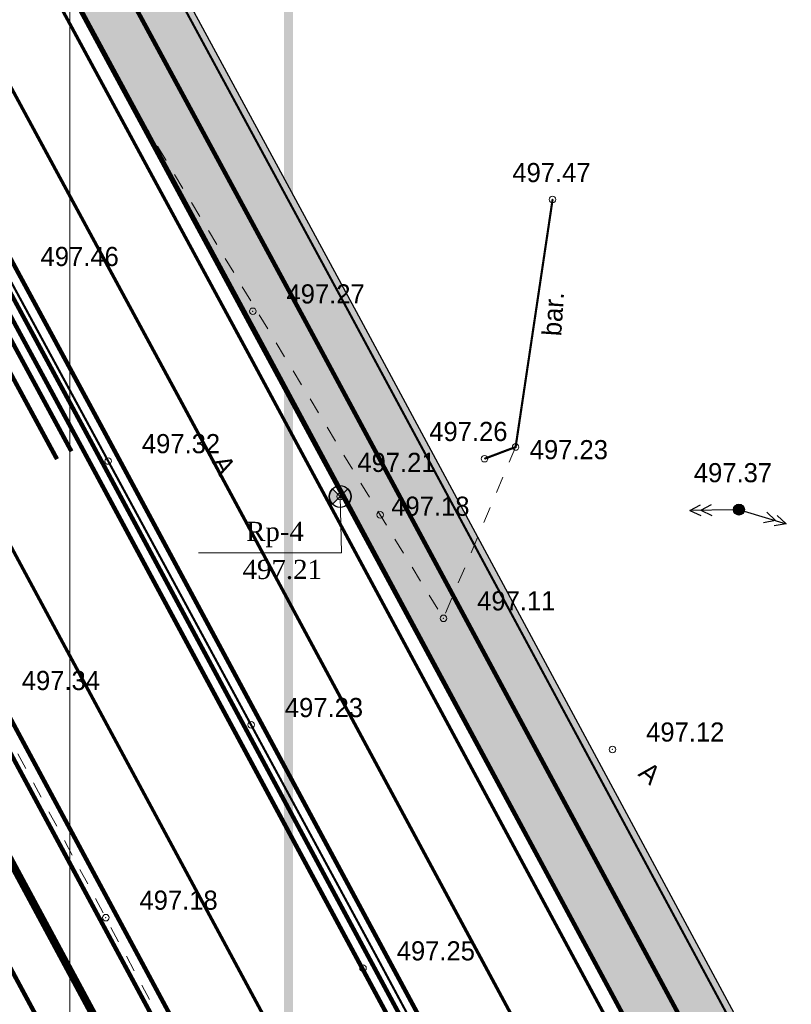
# Model space of a CAD drawing. Extents: x -516234 to 73329, y -4499813 to 47259.
# Tile 22 of 141: x 29428 to 29463, y 37008 to 37053. Entities that reach past the tile are written whole.
import ezdxf

# ---------------------------------------------------------------- set-up
doc = ezdxf.new("R2010")
doc.units = 0
doc.header["$LTSCALE"] = 0.5
doc.header["$MEASUREMENT"] = 0
doc.header["$PDMODE"] = 32
doc.header["$PDSIZE"] = 0.3
doc.linetypes.add('DASHED', pattern=[0.75, 0.5, -0.25])
doc.linetypes.add('Д_ТРОТ_ТРУБА', pattern=[3, 1.5, -1.5])
for name, color, linetype in [('(002) Рамка', 7, 'Continuous'), ('(003) Пункты', 7, 'Continuous'), ('(004) Точки рельефа', 7, 'Continuous'), ('(007) Здания', 7, 'Continuous'), ('(022) Возд. Линии', 7, 'Continuous'), ('(025) Дорога', 7, 'Continuous'), ('108', 7, 'Continuous'), ('7_газон', 7, 'Continuous'), ('STOYANKA', 7, 'Continuous'), ('орто', 7, 'Continuous')]:
    doc.layers.add(name, color=color, linetype=linetype)
doc.layers.add('.', color=7, linetype='Continuous', lineweight=15)
doc.styles.add('BM-431', font='bm431.ttf')
doc.styles.add('D-431', font='d431.ttf')
doc.styles.add('S', font='txtwr', dxfattribs={"oblique": 15})
doc.styles.add('СПДС_BOLD', font='times.ttf', dxfattribs={"width": 0.8})

# ---------------------------------------------------------------- blocks, each defined once
blk = doc.blocks.new('9633')
at = {"layer": '(004) Точки рельефа', "lineweight": 0, "style": 'D-431'}
for s, p in [('497.47', (28483.969, 37045.915)), ('497.46', (28462.381, 37042.077)), ('497.27', (28473.634, 37040.364)), ('497.26', (28480.167, 37034.072)), ('497.32', (28467.017, 37033.515)), ('497.23', (28484.764, 37033.24)), ('497.21', (28476.878, 37032.658)), ('497.37', (28492.274, 37032.187)), ('497.18', (28478.428, 37030.653)), ('497.11', (28482.358, 37026.324)), ('497.34', (28461.52, 37022.681)), ('497.23', (28473.558, 37021.443)), ('497.12', (28490.091, 37020.324)), ('497.18', (28466.906, 37012.632)), ('497.25', (28478.678, 37010.314))]:
    blk.add_text(s, height=0.875, dxfattribs=at).set_placement(p)
blk = doc.blocks.new('I00110')
h = blk.add_hatch(color=7)
edge = h.paths.add_edge_path()
edge.add_line((0, 0), (-0.707, 0.707))
edge.add_arc((0, 0), 1, 135, 225)
edge.add_line((-0.707, -0.707), (0, 0))
edge = h.paths.add_edge_path()
edge.add_line((0, 0), (0.707, -0.707))
edge.add_arc((0, 0), 1, 315, 405)
edge.add_line((0.707, 0.707), (0, 0))
at = {"color": 7}
for points in [[(0, 0), (-0.707, 0.707, 0.414214), (-0.707, -0.707)], [(0, 0), (0.707, -0.707, 0.414214), (0.707, 0.707)]]:
    blk.add_lwpolyline(points, format="xyb", close=True, dxfattribs=at)
blk.add_lwpolyline([(0.015, 0), (0.015, 0)], dxfattribs=at)
blk.add_circle((0, 0), 1)
at = {"color": 4, "linetype": 'Continuous', "style": 'S', "oblique": 15}
blk.add_attdef('G', (1.384, 0.223), '', height=2, dxfattribs=at)
at = {"color": 4, "style": 'S', "oblique": 15}
blk.add_attdef('Z', (1.476, -2.301), '', height=2, dxfattribs=at)
blk = doc.blocks.new('108')
at = {"layer": '108'}
blk.add_hatch(color=255, dxfattribs=at).paths.add_polyline_path([(0.24, 0, 1), (-0.24, 0, 1)])
for radius in [0.25, 0.24]:
    blk.add_circle((0, 0), radius, dxfattribs=at)
blk = doc.blocks.new('strela1')
at = {"layer": '(022) Возд. Линии'}
for p, q in [((-2, 0), (-1.5, 0.25)), ((0, 0), (-2, 0)), ((-2, 0), (-1.5, -0.25)), ((-1.5, 0), (-1, 0.25)), ((-1.5, 0), (-1, -0.25))]:
    blk.add_line(p, q, dxfattribs=at)
blk = doc.blocks.new('strela2')
at = {"layer": '(022) Возд. Линии'}
for p, q in [((0, 0), (2, 0)), ((1.5, 0), (1, 0.25)), ((1.5, 0), (1, -0.25)), ((2, 0), (1.5, 0.25)), ((2, 0), (1.5, -0.25))]:
    blk.add_line(p, q, dxfattribs=at)

msp = doc.modelspace()

# ---------------------------------------------------------------- hatches: boundary and pattern name
at = {"layer": '7_газон', "lineweight": 0, "true_color": 0x5c5c5c, "transparency": 33554687}
h = msp.add_hatch(color=251, dxfattribs=at)
h.dxf.hatch_style = 1
edge = h.paths.add_edge_path(flags=16)
edge.add_line((29676.967, 36922.961), (29652.773, 36909.928))
edge.add_arc((29654.196, 36907.287), 3, 118.3099, 208.3099)
edge.add_line((29651.554, 36905.864), (29669.688, 36872.2))
edge.add_arc((29672.33, 36873.623), 3, 208.3099, 298.278)
edge.add_line((29673.751, 36870.981), (29697.069, 36883.525))
edge.add_arc((29695.174, 36887.047), 4, 298.278, 388.3063)
edge.add_line((29698.696, 36888.944), (29681.031, 36921.742))
edge.add_arc((29678.39, 36920.32), 3, 28.3063, 118.3099)
edge = h.paths.add_edge_path(flags=16)
edge.add_arc((29582.986, 36967.9), 30, 100.3549, 118.3099)
edge.add_line((29568.758, 36994.312), (29528.131, 36972.427))
edge.add_arc((29529.554, 36969.786), 3, 118.3099, 225.9761)
edge.add_arc((29494.806, 36933.834), 47, 28.3099, 45.9761, ccw=False)
edge.add_line((29536.185, 36956.123), (29686.137, 36677.746))
edge.add_arc((29688.778, 36679.168), 3, 208.3099, 354.8617)
edge.add_line((29691.766, 36678.9), (29699.507, 36764.985))
edge.add_arc((29669.628, 36767.671), 30, 354.8617, 388.3099)
edge.add_line((29696.04, 36781.899), (29580.774, 36995.883))
edge.add_arc((29578.132, 36994.46), 3, 28.3099, 100.3549)
edge = h.paths.add_edge_path()
edge.add_line((29429.452, 37065.402), (29443.215, 37039.99))
edge.add_line((29443.215, 37039.99), (29467.007, 36995.822))
edge.add_arc((29480.213, 37002.936), 15, 208.3099, 253.3099)
edge.add_line((29475.905, 36988.568), (29508.304, 36978.854))
edge.add_arc((29494.806, 36933.834), 47, 63.2849, 73.3099, ccw=False)
edge.add_arc((29520.431, 36984.749), 10, 243.2849, 298.3099)
edge.add_line((29525.173, 36975.945), (29566.624, 36998.273))
edge.add_arc((29582.986, 36967.9), 34.5, 90.7023, 118.3099, ccw=False)
edge.add_line((29582.563, 37002.397), (29601.162, 37002.625))
edge.add_arc((29600.795, 37032.623), 30, 270.7023, 298.3364)
edge.add_line((29615.034, 37006.218), (29627.395, 37012.883))
edge.add_arc((29631.43, 37005.402), 8.5, 28.3063, 118.3364, ccw=False)
edge.add_line((29638.913, 37009.433), (29702.658, 36891.078))
edge.add_arc((29695.174, 36887.047), 8.5, -61.722, 28.3063, ccw=False)
edge.add_line((29699.201, 36879.562), (29664.33, 36860.803))
edge.add_arc((29666.699, 36856.4), 5, 118.278, 208.3099)
edge.add_line((29662.297, 36854.029), (29700.001, 36784.033))
edge.add_arc((29669.628, 36767.671), 34.5, -5.1383, 28.3099, ccw=False)
edge.add_line((29703.989, 36764.582), (29695.148, 36666.257))
edge.add_arc((29710.087, 36664.913), 15, 174.8617, 208.3099)
edge.add_line((29696.881, 36657.8), (29738.108, 36581.265))
edge.add_arc((29696.73, 36558.976), 47, -16.6901, 28.3099, ccw=False)
edge.add_line((29741.75, 36545.478), (29732.035, 36513.078))
edge.add_arc((29746.403, 36508.77), 15, 163.3099, 208.3099)
edge.add_line((29733.198, 36501.657), (29762.257, 36447.71))
edge.add_line((29762.257, 36447.71), (29788.318, 36389.84))
edge.add_line((29788.318, 36389.84), (29723.729, 36509.746))
edge.add_line((29723.729, 36509.746), (29735.044, 36547.488))
edge.add_arc((29696.73, 36558.976), 40, 343.3099, 388.3099)
edge.add_line((29731.945, 36577.945), (29530.022, 36952.803))
edge.add_arc((29494.806, 36933.834), 40, 28.3099, 73.3099)
edge.add_line((29506.294, 36972.148), (29468.537, 36983.469))
edge.add_line((29468.537, 36983.469), (29424.235, 37065.402))
edge = h.paths.add_edge_path(flags=16)
edge.add_line((29653.969, 36965.661), (29629.772, 36952.627))
edge.add_arc((29631.195, 36949.986), 3, 118.3099, 208.3099)
edge.add_line((29628.554, 36948.564), (29646.575, 36915.109))
edge.add_arc((29649.216, 36916.531), 3, 208.3099, 298.3099)
edge.add_line((29650.639, 36913.89), (29674.834, 36926.923))
edge.add_arc((29673.411, 36929.564), 3, 298.3099, 388.3063)
edge.add_line((29676.052, 36930.987), (29658.033, 36964.443))
edge.add_arc((29655.392, 36963.02), 3, 28.3063, 118.3099)
edge = h.paths.add_edge_path(flags=16)
edge.add_line((29653.054, 36973.687), (29634.951, 37007.299))
edge.add_arc((29631.43, 37005.402), 4, 28.3063, 118.3364)
edge.add_line((29629.531, 37008.923), (29617.17, 37002.257))
edge.add_arc((29600.795, 37032.623), 34.5, 278.9598, 298.3364, ccw=False)
edge.add_arc((29606.635, 36995.58), 3, 98.9598, 208.3099)
edge.add_line((29603.994, 36994.158), (29623.574, 36957.808))
edge.add_arc((29626.215, 36959.23), 3, 208.3099, 298.3099)
edge.add_line((29627.638, 36956.589), (29651.836, 36969.624))
edge.add_arc((29650.413, 36972.265), 3, 298.3099, 388.3063)

# ---------------------------------------------------------------- linework, layer by layer
at = {"layer": '(002) Рамка', "lineweight": 0}
msp.add_lwpolyline([(29430.119, 37066.75), (29850.619, 37066.75), (29850.619, 36769.75), (29430.119, 36769.75)], close=True, dxfattribs=at)
at = {"layer": '(003) Пункты', "lineweight": 0, "flags": 128}
for points in [[(29442.55, 37028.954), (29442.483, 37031.535)], [(29435.995, 37028.954), (29442.55, 37028.954)]]:
    msp.add_lwpolyline(points, dxfattribs=at)
at = {"layer": '(004) Точки рельефа', "color": 0, "linetype": 'ByBlock', "lineweight": 0}
for p in [(29452.205, 37045.122), (29438.485, 37040.006), (29450.513, 37033.798), (29431.869, 37033.157), (29449.094, 37033.264), (29442.483, 37031.535), (29460.733, 37030.934), (29444.312, 37030.691), (29447.209, 37025.961), (29438.409, 37021.085), (29454.942, 37019.966), (29431.758, 37012.269), (29443.53, 37009.955)]:
    msp.add_point(p, dxfattribs=at)
at = {"layer": '(007) Здания', "lineweight": 0, "const_width": 0.1, "flags": 128}
for points in [[(29742.467, 36456.829), (29660.738, 36609.697), (29613.788, 36695.978), (29603.866, 36714.442), (29534.68, 36842.924), (29526.083, 36858.783), (29453.191, 36993.635), (29444.234, 37010.335), (29422.363, 37050.701)], [(29741.762, 36456.45), (29660.034, 36609.317), (29613.084, 36695.597), (29603.161, 36714.063), (29533.976, 36842.543), (29525.379, 36858.402), (29452.486, 36993.256), (29443.53, 37009.955), (29421.66, 37050.319)], [(29452.205, 37045.122), (29450.513, 37033.798), (29449.094, 37033.264)]]:
    msp.add_lwpolyline(points, dxfattribs=at)
at = {"layer": '(025) Дорога', "linetype": 'Д_ТРОТ_ТРУБА', "lineweight": 0, "flags": 128}
for points in [[(29461.941, 36932.023), (29477.767, 36926.783), (29454.383, 36970.326), (29444.257, 36988.938), (29435.354, 37005.56), (29426.371, 37022.318), (29418.819, 37036.323), (29407.735, 37057.122)], [(29450.513, 37033.798), (29447.209, 37025.961), (29444.312, 37030.691), (29433.694, 37048.272)]]:
    msp.add_lwpolyline(points, dxfattribs=at)
at = {"layer": '.', "color": 253, "true_color": 0xa8a8a8, "const_width": 0.2}
for points in [[(29713.208, 36484.124), (29422.45, 37023.898), (29399.97, 37065.402)], [(29400.169, 37065.402), (29420.29, 37028.253), (29713.464, 36483.993)], [(29775.288, 36418.775), (29440.966, 37039.421), (29426.894, 37065.402)]]:
    msp.add_lwpolyline(points, dxfattribs=at)
for points in [[(29731.945, 36577.945), (29530.022, 36952.803, 0.198912), (29506.294, 36972.148), (29468.537, 36983.469), (29424.235, 37065.402)], [(29429.452, 37065.402), (29443.215, 37039.99), (29467.007, 36995.822, 0.198912), (29475.905, 36988.568), (29508.304, 36978.854, -0.04377), (29515.935, 36975.816, 0.244814), (29525.173, 36975.945), (29566.624, 36998.273, -0.121047), (29582.563, 37002.397), (29601.162, 37002.625, 0.121164), (29615.034, 37006.218), (29627.395, 37012.883, -0.414367), (29638.913, 37009.433), (29702.658, 36891.078, -0.414358), (29699.201, 36879.562), (29664.33, 36860.803, 0.414376), (29662.297, 36854.029), (29700.001, 36784.033, -0.14699), (29703.989, 36764.582), (29695.148, 36666.257, 0.14699)]]:
    msp.add_lwpolyline(points, format="xyb")
at = {"lineweight": 0, "const_width": 0.4}
msp.add_lwpolyline([(29440.119, 37064.25), (29848.119, 37064.25), (29848.119, 36772.25), (29440.119, 36772.25)], close=True, dxfattribs=at)
at = {"layer": 'STOYANKA', "color": 7, "linetype": 'DASHED', "ltscale": 10, "true_color": 0xffffff, "transparency": 33554687, "const_width": 0.15}
for points in [[(29696.589, 36529.555), (29426.229, 37031.461), (29407.845, 37065.402)], [(29708.734, 36528.094), (29435.027, 37036.213), (29419.218, 37065.402)]]:
    msp.add_lwpolyline(points, dxfattribs=at)
at = {"layer": 'STOYANKA', "color": 7, "linetype": 'DASHED', "ltscale": 0.15, "true_color": 0xffffff, "transparency": 33554687, "const_width": 0.15}
msp.add_lwpolyline([(29470.418, 36978.42), (29438.327, 37037.995), (29423.482, 37065.402)], dxfattribs=at)
msp.add_lwpolyline([(29470.418, 36978.42), (29438.327, 37037.995), (29423.482, 37065.402)], dxfattribs=at)
at = {"layer": 'STOYANKA', "color": 7, "lineweight": 50, "true_color": 0xffffff, "const_width": 0.1}
msp.add_lwpolyline([(29429.11, 37065.402), (29442.951, 37039.848), (29466.743, 36995.68, 0.198912), (29475.819, 36988.28), (29508.218, 36978.566, -0.04377), (29515.8, 36975.548, 0.244814), (29525.315, 36975.681), (29566.767, 36998.009, -0.121047), (29582.566, 37002.097), (29601.166, 37002.325, 0.121164), (29615.177, 37005.954), (29627.538, 37012.619, -0.414367), (29638.649, 37009.29), (29702.393, 36890.936, -0.414358), (29699.059, 36879.826), (29664.188, 36861.067, 0.414376), (29662.033, 36853.886), (29699.737, 36783.89, -0.14699), (29703.69, 36764.608), (29694.849, 36666.284, 0.14699)], format="xyb", dxfattribs=at)
at = {"layer": 'орто', "const_width": 0.2}
for points in [[(29397.411, 37065.402), (29420.47, 37022.829), (29709.682, 36485.925)], [(29716.99, 36482.192), (29422.269, 37029.322), (29402.727, 37065.402)], [(29424.335, 37065.402), (29438.986, 37038.352), (29788.318, 36389.84)]]:
    msp.add_lwpolyline(points, dxfattribs=at)
at = {"layer": 'орто', "color": 40, "const_width": 0.2}
for points in [[(29658.89, 36591.633), (29422.929, 37029.679), (29403.58, 37065.402)], [(29429.528, 37033.243), (29412.11, 37065.402)], [(29452.81, 36992.657), (29430.628, 37033.837), (29413.531, 37065.402)], [(29689.974, 36555.012), (29431.728, 37034.431), (29414.953, 37065.402)]]:
    msp.add_lwpolyline(points, dxfattribs=at)
at = {"layer": 'орто', "color": 7, "true_color": 0xffffff, "const_width": 0.2}
for points in [[(29412.963, 37065.402), (29430.188, 37033.599)], [(29681.731, 36568.734), (29431.068, 37034.075), (29414.1, 37065.402)]]:
    msp.add_lwpolyline(points, dxfattribs=at)

# ---------------------------------------------------------------- block references
at = {"layer": '(003) Пункты', "lineweight": 0, "xscale": 0.5, "yscale": 0.5, "zscale": 0.5}
msp.add_blockref('I00110', (29442.483, 37031.535), dxfattribs=at)
at = {"layer": '(007) Здания', "color": 18, "true_color": 0x000000}
msp.add_blockref('9633', (966.395, 0), dxfattribs=at)
at = {"layer": '(022) Возд. Линии'}
for name, p, rotation in [('strela2', (29460.483, 37030.931), 180.8479884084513), ('strela1', (29460.974, 37030.862), 163.3086882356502)]:
    msp.add_blockref(name, p, dxfattribs=dict(at, rotation=rotation))
at = {"layer": '(022) Возд. Линии', "linetype": 'Continuous', "lineweight": 0, "xscale": 0.9975510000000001, "yscale": 0.9975510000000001, "zscale": 0.9975510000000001, "rotation": 281.9507290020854}
msp.add_blockref('108', (29460.733, 37030.934), dxfattribs=at)

# ---------------------------------------------------------------- texts
at = {"layer": '(003) Пункты', "lineweight": 0, "style": 'СПДС_BOLD'}
for s, p in [('Rp-4', (29438.183, 37029.501)), ('497.21', (29438.019, 37027.761))]:
    msp.add_text(s, height=0.875, dxfattribs=at).set_placement(p)
at = {"layer": '(025) Дорога', "linetype": 'Д_ТРОТ_ТРУБА', "lineweight": 0, "style": 'BM-431'}
for s, rotation, p in [('bar.', 86.1617, (29452.596, 37038.85)), ('A', 297.7031, (29436.596, 37033.124)), ('A', 320.198, (29456.076, 37018.796))]:
    msp.add_text(s, height=0.875, rotation=rotation, dxfattribs=at).set_placement(p)

doc.saveas('drawing.dxf')
